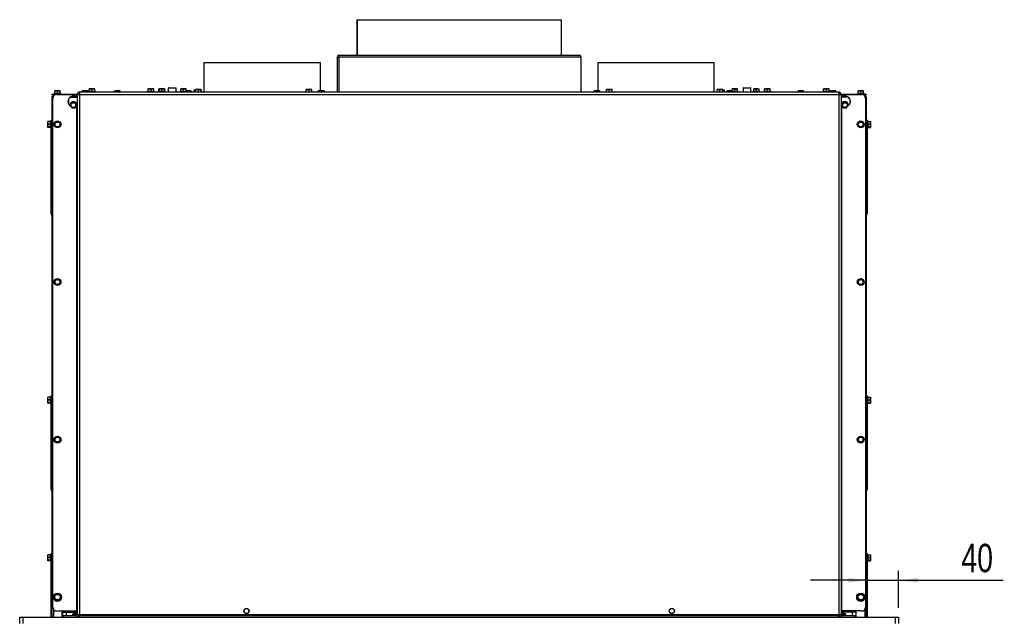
# Paper-space layout 'Sheet1' of a CAD drawing. Header units: millimetres. Extents: x 7 to 204, y 47 to 289.
# Tile 5 of 9: x 17 to 121, y 133 to 196. Entities that reach past the tile are written whole.
import ezdxf

# ---------------------------------------------------------------- set-up
doc = ezdxf.new("R2010")
doc.units = ezdxf.units.MM
doc.layers.add('MATEN', color=7, linetype='Continuous')
doc.styles.add('SLDTEXTSTYLE4', font='TXT', dxfattribs={"width": 0.75})
doc.dimstyles.new('SLDDIMSTYLE11', dxfattribs={"dimtxt": 3, "dimasz": 2, "dimexe": 0, "dimexo": 0.0625, "dimgap": 0.75, "dimtad": 1, "dimdec": 0, "dimlfac": 12, "dimrnd": 1e-09, "dimzin": 12, "dimdsep": 46, "dimtxsty": 'SLDTEXTSTYLE4', "dimsah": 1, "dimcen": 0.09, "dimadec": 0, "dimazin": 3, "dimtfac": 1, "dimtmove": 0, "dimatfit": 0, "dimfxl": 0, "dimfrac": 2, "dimtolj": 1, "dimtzin": 12, "dimarcsym": 0})

# ---------------------------------------------------------------- blocks, each defined once
blk = doc.blocks.new('_D_75')
at = {"layer": 'MATEN', "color": 7}
for p, q in [((109.78, 134.04), (109.78, 137.95)), ((106.45, 136.95), (100.45, 136.95)), ((106.45, 136.95), (109.78, 136.95)), ((109.78, 136.95), (120.85, 136.95))]:
    blk.add_line(p, q, dxfattribs=at)
for points in [[(106.45, 136.95), (104.45, 137.2), (104.45, 136.7)], [(109.78, 136.95), (111.78, 136.7), (111.78, 137.2)]]:
    blk.add_solid(points, dxfattribs=at)
at = {"layer": 'MATEN', "color": 7, "insert": (116.42, 140.81), "char_height": 3, "attachment_point": 1, "style": 'SLDTEXTSTYLE4'}
blk.add_mtext('40', dxfattribs=at)

psp = doc.layouts.new('Sheet1')

# ---------------------------------------------------------------- linework, layer by layer
at = {"color": 7, "linetype": 'Continuous', "lineweight": 25}
for p, q in [((52.446, 196.239), (52.446, 192.489)), ((52.446, 196.239), (52.489, 196.239)), ((52.489, 196.239), (52.489, 192.489)), ((52.489, 196.239), (74.113, 196.239)), ((52.489, 196.239), (52.489, 192.489)), ((52.489, 196.239), (52.489, 196.239)), ((74.113, 192.489), (74.113, 196.239)), ((36.279, 191.706), (36.279, 188.581)), ((36.279, 191.706), (48.613, 191.706)), ((48.613, 188.727), (48.613, 191.706)), ((50.363, 192.322), (50.363, 188.581)), ((50.363, 192.322), (50.561, 192.322)), ((50.446, 192.489), (50.446, 192.322)), ((50.446, 192.489), (76.113, 192.489)), ((50.561, 192.322), (50.561, 188.581)), ((50.563, 192.322), (50.561, 192.322)), ((50.563, 192.322), (50.563, 188.581)), ((50.563, 192.322), (76.196, 192.322)), ((76.113, 192.322), (76.113, 192.489)), ((76.196, 188.581), (76.196, 192.322)), ((77.946, 191.706), (77.946, 188.727)), ((77.946, 191.706), (90.279, 191.706)), ((90.279, 188.581), (90.279, 191.706)), ((20.488, 188.715), (20.634, 188.727)), ((20.634, 188.727), (20.488, 188.727)), ((20.488, 188.456), (20.488, 188.715)), ((20.634, 188.727), (20.779, 188.715)), ((20.925, 188.727), (20.634, 188.727)), ((20.779, 188.715), (20.925, 188.727)), ((20.779, 188.456), (20.779, 188.715)), ((20.925, 188.727), (21.071, 188.715)), ((21.071, 188.727), (20.925, 188.727)), ((21.071, 188.456), (21.071, 188.715)), ((23.113, 188.581), (23.113, 188.414)), ((23.172, 188.581), (23.113, 188.581)), ((103.387, 188.581), (23.172, 188.581)), ((23.404, 188.715), (23.55, 188.727)), ((23.55, 188.727), (23.404, 188.727)), ((23.404, 188.581), (23.404, 188.715)), ((23.55, 188.727), (23.696, 188.715)), ((23.842, 188.727), (23.55, 188.727)), ((23.696, 188.715), (23.842, 188.727)), ((23.696, 188.581), (23.696, 188.715)), ((23.842, 188.727), (23.988, 188.715)), ((23.988, 188.727), (23.842, 188.727)), ((23.988, 188.581), (23.988, 188.715)), ((24.059, 188.664), (24.059, 188.581)), ((24.059, 188.664), (24.792, 188.664)), ((24.134, 188.923), (24.279, 188.935)), ((24.279, 188.935), (24.134, 188.935)), ((24.134, 188.664), (24.134, 188.923)), ((24.279, 188.935), (24.425, 188.923)), ((24.571, 188.935), (24.279, 188.935)), ((24.425, 188.923), (24.571, 188.935)), ((24.425, 188.664), (24.425, 188.923)), ((24.571, 188.935), (24.717, 188.923)), ((24.717, 188.935), (24.571, 188.935)), ((24.717, 188.664), (24.717, 188.923)), ((24.792, 188.581), (24.792, 188.664)), ((26.833, 188.715), (26.979, 188.727)), ((26.979, 188.727), (26.833, 188.727)), ((26.833, 188.581), (26.833, 188.715)), ((26.979, 188.727), (27.125, 188.715)), ((27.271, 188.727), (26.979, 188.727)), ((27.125, 188.715), (27.271, 188.727)), ((27.125, 188.581), (27.125, 188.715)), ((27.271, 188.727), (27.417, 188.715)), ((27.417, 188.727), (27.271, 188.727)), ((27.417, 188.581), (27.417, 188.715)), ((30.309, 188.664), (30.309, 188.581)), ((30.309, 188.664), (31.042, 188.664)), ((30.384, 188.923), (30.529, 188.935)), ((30.529, 188.935), (30.384, 188.935)), ((30.384, 188.664), (30.384, 188.923)), ((30.529, 188.935), (30.675, 188.923)), ((30.821, 188.935), (30.529, 188.935)), ((30.675, 188.923), (30.821, 188.935)), ((30.675, 188.664), (30.675, 188.923)), ((30.821, 188.935), (30.967, 188.923)), ((30.967, 188.935), (30.821, 188.935)), ((30.967, 188.664), (30.967, 188.923)), ((31.042, 188.581), (31.042, 188.664)), ((31.454, 188.664), (31.454, 188.581)), ((31.454, 188.664), (32.188, 188.664)), ((31.495, 188.923), (31.529, 188.932)), ((31.495, 188.664), (31.495, 188.923)), ((31.529, 188.923), (31.675, 188.935)), ((31.675, 188.935), (31.529, 188.935)), ((31.529, 188.664), (31.529, 188.923)), ((31.967, 188.935), (31.675, 188.935)), ((31.675, 188.935), (31.821, 188.923)), ((31.821, 188.923), (31.967, 188.935)), ((31.821, 188.664), (31.821, 188.923)), ((31.967, 188.935), (32.113, 188.923)), ((32.113, 188.935), (31.967, 188.935)), ((32.148, 188.923), (32.113, 188.932)), ((32.113, 188.926), (32.148, 188.923)), ((32.113, 188.664), (32.113, 188.923)), ((32.148, 188.664), (32.148, 188.923)), ((32.188, 188.581), (32.188, 188.664)), ((32.492, 189.008), (32.492, 188.581)), ((32.534, 189.049), (33.222, 189.049)), ((33.222, 189.049), (33.284, 189.049)), ((33.325, 188.581), (33.325, 189.008)), ((33.746, 188.664), (33.746, 188.581)), ((33.746, 188.664), (34.479, 188.664)), ((33.821, 188.923), (33.967, 188.935)), ((33.967, 188.935), (33.821, 188.935)), ((33.821, 188.664), (33.821, 188.923)), ((34.259, 188.935), (33.967, 188.935)), ((33.967, 188.935), (34.113, 188.923)), ((34.113, 188.923), (34.259, 188.935)), ((34.113, 188.664), (34.113, 188.923)), ((34.259, 188.935), (34.404, 188.923)), ((34.404, 188.935), (34.259, 188.935)), ((34.404, 188.664), (34.404, 188.923)), ((34.404, 188.72), (34.479, 188.727)), ((34.479, 188.727), (34.404, 188.727)), ((34.479, 188.727), (34.625, 188.715)), ((34.771, 188.727), (34.479, 188.727)), ((34.479, 188.581), (34.479, 188.664)), ((34.625, 188.715), (34.771, 188.727)), ((34.625, 188.581), (34.625, 188.715)), ((34.771, 188.727), (34.917, 188.715)), ((34.917, 188.727), (34.771, 188.727)), ((34.917, 188.581), (34.917, 188.715)), ((35.196, 188.747), (35.196, 188.581)), ((35.238, 188.789), (35.393, 188.789)), ((35.393, 188.84), (35.539, 188.852)), ((35.539, 188.852), (35.393, 188.852)), ((35.393, 188.581), (35.393, 188.84)), ((35.539, 188.852), (35.685, 188.84)), ((35.83, 188.852), (35.539, 188.852)), ((35.685, 188.84), (35.83, 188.852)), ((35.685, 188.581), (35.685, 188.84)), ((35.83, 188.852), (35.976, 188.84)), ((35.976, 188.852), (35.83, 188.852)), ((35.976, 188.581), (35.976, 188.84)), ((35.976, 188.789), (35.988, 188.789)), ((36.029, 188.581), (36.029, 188.747)), ((47.104, 188.84), (47.25, 188.852)), ((47.25, 188.852), (47.104, 188.852)), ((47.104, 188.581), (47.104, 188.84)), ((47.542, 188.852), (47.25, 188.852)), ((47.25, 188.852), (47.396, 188.84)), ((47.396, 188.84), (47.542, 188.852)), ((47.396, 188.581), (47.396, 188.84)), ((47.542, 188.852), (47.687, 188.84)), ((47.687, 188.852), (47.542, 188.852)), ((47.687, 188.581), (47.687, 188.84)), ((48.363, 188.581), (48.363, 188.715)), ((48.404, 188.727), (48.383, 188.721)), ((48.424, 188.727), (48.404, 188.727)), ((48.424, 188.727), (48.486, 188.715)), ((48.652, 188.727), (48.424, 188.727)), ((48.486, 188.715), (48.652, 188.727)), ((48.486, 188.581), (48.486, 188.715)), ((48.652, 188.727), (48.819, 188.715)), ((48.924, 188.727), (48.652, 188.727)), ((48.819, 188.715), (48.924, 188.727)), ((48.819, 188.581), (48.819, 188.715)), ((48.924, 188.727), (49.029, 188.715)), ((48.988, 188.727), (48.924, 188.727)), ((49.009, 188.721), (48.988, 188.727)), ((49.029, 188.715), (49.008, 188.719)), ((49.029, 188.581), (49.029, 188.715)), ((77.571, 188.715), (77.717, 188.727)), ((77.717, 188.727), (77.571, 188.727)), ((77.571, 188.581), (77.571, 188.715)), ((78.009, 188.727), (77.717, 188.727)), ((77.717, 188.727), (77.863, 188.715)), ((77.863, 188.715), (78.009, 188.727)), ((77.863, 188.581), (77.863, 188.715)), ((78.009, 188.727), (78.154, 188.715)), ((78.154, 188.727), (78.009, 188.727)), ((78.154, 188.581), (78.154, 188.715)), ((78.871, 188.84), (79.017, 188.852)), ((79.017, 188.852), (78.871, 188.852)), ((78.871, 188.581), (78.871, 188.84)), ((79.017, 188.852), (79.163, 188.84)), ((79.309, 188.852), (79.017, 188.852)), ((79.163, 188.84), (79.309, 188.852)), ((79.163, 188.581), (79.163, 188.84)), ((79.309, 188.852), (79.455, 188.84)), ((79.455, 188.852), (79.309, 188.852)), ((79.455, 188.581), (79.455, 188.84)), ((90.529, 188.747), (90.529, 188.581)), ((90.571, 188.789), (90.582, 188.789)), ((90.582, 188.84), (90.728, 188.852)), ((90.728, 188.852), (90.582, 188.852)), ((90.582, 188.581), (90.582, 188.84)), ((91.02, 188.852), (90.728, 188.852)), ((90.728, 188.852), (90.874, 188.84)), ((90.874, 188.84), (91.02, 188.852)), ((90.874, 188.581), (90.874, 188.84)), ((91.02, 188.852), (91.166, 188.84)), ((91.166, 188.852), (91.02, 188.852)), ((91.166, 188.581), (91.166, 188.84)), ((91.166, 188.789), (91.321, 188.789)), ((91.363, 188.581), (91.363, 188.747)), ((91.642, 188.715), (91.788, 188.727)), ((91.788, 188.727), (91.642, 188.727)), ((91.642, 188.581), (91.642, 188.715)), ((91.788, 188.727), (91.934, 188.715)), ((92.08, 188.727), (91.788, 188.727)), ((91.934, 188.715), (92.08, 188.727)), ((91.934, 188.581), (91.934, 188.715)), ((92.079, 188.664), (92.079, 188.581)), ((92.079, 188.664), (92.813, 188.664)), ((92.08, 188.727), (92.154, 188.72)), ((92.154, 188.727), (92.08, 188.727)), ((92.154, 188.923), (92.3, 188.935)), ((92.3, 188.935), (92.154, 188.935)), ((92.154, 188.664), (92.154, 188.923)), ((92.3, 188.935), (92.446, 188.923)), ((92.592, 188.935), (92.3, 188.935)), ((92.446, 188.923), (92.592, 188.935)), ((92.446, 188.664), (92.446, 188.923)), ((92.592, 188.935), (92.738, 188.923)), ((92.738, 188.935), (92.592, 188.935)), ((92.738, 188.664), (92.738, 188.923)), ((92.813, 188.581), (92.813, 188.664)), ((93.317, 189.008), (93.317, 188.581)), ((93.359, 189.049), (93.87, 189.049)), ((93.87, 189.049), (94.109, 189.049)), ((94.15, 188.581), (94.15, 189.008)), ((94.371, 188.664), (94.371, 188.581)), ((94.371, 188.664), (94.371, 188.581)), ((94.371, 188.664), (95.104, 188.664)), ((94.446, 188.923), (94.592, 188.935)), ((94.592, 188.935), (94.446, 188.935)), ((94.446, 188.923), (94.592, 188.935)), ((94.446, 188.664), (94.446, 188.923)), ((94.592, 188.935), (94.738, 188.923)), ((94.884, 188.935), (94.592, 188.935)), ((94.592, 188.935), (94.738, 188.923)), ((94.738, 188.923), (94.884, 188.935)), ((94.738, 188.923), (94.884, 188.935)), ((94.738, 188.664), (94.738, 188.923)), ((94.884, 188.935), (95.029, 188.923)), ((94.884, 188.935), (95.029, 188.923)), ((95.029, 188.664), (95.029, 188.923)), ((95.104, 188.581), (95.104, 188.664)), ((95.104, 188.581), (95.104, 188.664)), ((95.517, 188.664), (95.517, 188.581)), ((95.517, 188.664), (96.25, 188.664)), ((95.592, 188.923), (95.738, 188.935)), ((95.738, 188.935), (95.592, 188.935)), ((95.592, 188.664), (95.592, 188.923)), ((95.738, 188.935), (95.884, 188.923)), ((96.029, 188.935), (95.738, 188.935)), ((95.884, 188.923), (96.029, 188.935)), ((95.884, 188.664), (95.884, 188.923)), ((96.029, 188.935), (96.175, 188.923)), ((96.175, 188.935), (96.029, 188.935)), ((96.175, 188.664), (96.175, 188.923)), ((96.25, 188.581), (96.25, 188.664)), ((99.142, 188.715), (99.288, 188.727)), ((99.288, 188.727), (99.142, 188.727)), ((99.142, 188.581), (99.142, 188.715)), ((99.288, 188.727), (99.434, 188.715)), ((99.58, 188.727), (99.288, 188.727)), ((99.434, 188.715), (99.58, 188.727)), ((99.434, 188.581), (99.434, 188.715)), ((99.58, 188.727), (99.725, 188.715)), ((99.725, 188.727), (99.58, 188.727)), ((99.725, 188.581), (99.725, 188.715)), ((101.767, 188.664), (101.767, 188.581)), ((101.767, 188.664), (102.5, 188.664)), ((101.842, 188.923), (101.988, 188.935)), ((101.988, 188.935), (101.842, 188.935)), ((101.842, 188.664), (101.842, 188.923)), ((102.279, 188.935), (101.988, 188.935)), ((101.988, 188.935), (102.134, 188.923)), ((102.134, 188.923), (102.279, 188.935)), ((102.134, 188.664), (102.134, 188.923)), ((102.279, 188.935), (102.425, 188.923)), ((102.425, 188.935), (102.279, 188.935)), ((102.425, 188.664), (102.425, 188.923)), ((102.5, 188.581), (102.5, 188.664)), ((102.571, 188.715), (102.717, 188.727)), ((102.717, 188.727), (102.571, 188.727)), ((102.571, 188.581), (102.571, 188.715)), ((103.009, 188.727), (102.717, 188.727)), ((102.717, 188.727), (102.863, 188.715)), ((102.863, 188.715), (103.009, 188.727)), ((102.863, 188.581), (102.863, 188.715)), ((103.009, 188.727), (103.154, 188.715)), ((103.154, 188.727), (103.009, 188.727)), ((103.154, 188.581), (103.154, 188.715)), ((103.446, 188.581), (103.387, 188.581)), ((103.446, 188.581), (103.446, 188.414)), ((105.488, 188.715), (105.634, 188.727)), ((105.634, 188.727), (105.488, 188.727)), ((105.488, 188.456), (105.488, 188.715)), ((105.925, 188.727), (105.634, 188.727)), ((105.634, 188.727), (105.779, 188.715)), ((105.779, 188.715), (105.925, 188.727)), ((105.779, 188.456), (105.779, 188.715)), ((105.925, 188.727), (106.071, 188.715)), ((106.071, 188.727), (105.925, 188.727)), ((106.071, 188.456), (106.071, 188.715)), ((20.196, 188.039), (20.196, 185.589)), ((20.217, 188.289), (20.217, 188.372)), ((20.217, 188.372), (20.634, 188.372)), ((20.514, 188.289), (20.217, 188.289)), ((20.279, 134.122), (20.279, 187.914)), ((20.363, 188.206), (20.363, 188.151)), ((20.363, 188.206), (20.398, 188.206)), ((20.413, 188.456), (20.413, 188.372)), ((20.413, 188.456), (21.146, 188.456)), ((20.634, 188.372), (22.871, 188.372)), ((20.696, 188.331), (22.779, 188.331)), ((21.146, 188.372), (21.146, 188.456)), ((22.106, 188.039), (22.827, 188.039)), ((22.779, 188.331), (22.779, 188.073)), ((22.779, 188.331), (22.863, 188.331)), ((22.863, 188.331), (22.863, 133.289)), ((22.863, 188.331), (23.113, 188.331)), ((23.042, 188.372), (23.119, 188.372)), ((23.113, 188.331), (23.113, 133.289)), ((23.113, 188.331), (103.446, 188.331)), ((103.44, 188.372), (103.516, 188.372)), ((103.446, 188.331), (103.446, 133.289)), ((103.446, 188.331), (103.696, 188.331)), ((103.688, 188.372), (105.925, 188.372)), ((103.696, 188.331), (103.696, 133.289)), ((103.696, 188.331), (103.779, 188.331)), ((104.453, 188.039), (103.729, 188.039)), ((103.779, 188.073), (103.779, 188.331)), ((103.779, 188.331), (105.863, 188.331)), ((105.413, 188.456), (105.413, 188.372)), ((105.413, 188.456), (106.146, 188.456)), ((105.925, 188.372), (106.342, 188.372)), ((106.342, 188.289), (106.044, 188.289)), ((106.146, 188.372), (106.146, 188.456)), ((106.196, 188.206), (106.16, 188.206)), ((106.196, 188.206), (106.196, 188.15)), ((106.279, 187.914), (106.279, 134.122)), ((106.342, 188.372), (106.342, 188.289)), ((106.363, 188.039), (106.363, 185.589)), ((22.214, 187.352), (22.13, 187.206)), ((22.13, 187.206), (22.214, 187.06)), ((22.298, 187.497), (22.214, 187.352)), ((22.214, 187.06), (22.298, 186.914)), ((22.635, 187.497), (22.467, 187.497)), ((22.467, 186.914), (22.635, 186.914)), ((22.719, 187.352), (22.635, 187.497)), ((22.635, 186.914), (22.719, 187.06)), ((22.804, 187.206), (22.719, 187.352)), ((22.719, 187.06), (22.804, 187.206)), ((22.722, 187.056), (22.779, 187.088)), ((22.779, 187.088), (22.779, 133.706)), ((103.725, 187.206), (103.738, 187.111)), ((103.839, 187.352), (103.755, 187.206)), ((103.755, 187.206), (103.839, 187.06)), ((103.779, 133.706), (103.779, 187.088)), ((103.779, 187.088), (103.832, 187.059)), ((103.923, 187.497), (103.839, 187.352)), ((103.839, 187.06), (103.923, 186.914)), ((104.092, 187.497), (103.923, 187.497)), ((103.923, 186.914), (104.092, 186.914)), ((104.344, 187.352), (104.26, 187.497)), ((104.26, 186.914), (104.344, 187.06)), ((104.429, 187.206), (104.344, 187.352)), ((104.344, 187.06), (104.429, 187.206)), ((19.759, 185.342), (19.771, 185.475)), ((19.771, 185.475), (19.759, 185.453)), ((19.759, 185.342), (19.759, 185.456)), ((20.029, 185.475), (19.771, 185.475)), ((20.113, 185.531), (20.029, 185.531)), ((20.029, 185.503), (20.029, 185.531)), ((20.029, 184.797), (20.029, 185.503)), ((20.113, 185.372), (20.113, 185.622)), ((20.113, 185.622), (20.196, 185.622)), ((20.196, 185.372), (20.196, 185.589)), ((20.611, 185.456), (20.527, 185.31)), ((20.779, 185.456), (20.611, 185.456)), ((21.032, 185.31), (20.948, 185.456)), ((105.611, 185.456), (105.527, 185.31)), ((105.779, 185.456), (105.611, 185.456)), ((106.032, 185.31), (105.948, 185.456)), ((106.446, 185.622), (106.363, 185.622)), ((106.363, 185.589), (106.363, 185.372)), ((106.446, 185.622), (106.446, 185.372)), ((106.529, 185.531), (106.446, 185.531)), ((106.529, 185.531), (106.529, 185.503)), ((106.529, 185.503), (106.529, 184.797)), ((106.529, 185.475), (106.788, 185.475)), ((106.788, 185.475), (106.8, 185.342)), ((106.8, 185.453), (106.788, 185.475)), ((106.8, 185.342), (106.8, 185.456)), ((19.771, 185.208), (19.759, 185.342)), ((19.759, 185.342), (19.759, 185.053)), ((19.759, 185.053), (19.771, 185.208)), ((19.759, 185.053), (19.759, 184.875)), ((19.759, 184.875), (19.771, 184.897)), ((19.771, 184.853), (19.759, 184.875)), ((20.029, 185.208), (19.771, 185.208)), ((20.029, 184.897), (19.771, 184.897)), ((20.029, 184.853), (19.771, 184.853)), ((20.029, 184.797), (20.113, 184.797)), ((20.113, 175.956), (20.113, 185.372)), ((20.113, 185.372), (20.196, 185.372)), ((20.196, 175.956), (20.196, 185.372)), ((20.527, 185.31), (20.443, 185.164)), ((20.443, 185.164), (20.527, 185.018)), ((20.527, 185.018), (20.611, 184.872)), ((20.611, 184.872), (20.779, 184.872)), ((20.948, 184.872), (21.032, 185.018)), ((21.116, 185.164), (21.032, 185.31)), ((21.032, 185.018), (21.116, 185.164)), ((105.527, 185.31), (105.443, 185.164)), ((105.443, 185.164), (105.527, 185.018)), ((105.527, 185.018), (105.611, 184.872)), ((105.611, 184.872), (105.779, 184.872)), ((105.948, 184.872), (106.032, 185.018)), ((106.116, 185.164), (106.032, 185.31)), ((106.032, 185.018), (106.116, 185.164)), ((106.446, 185.372), (106.363, 185.372)), ((106.363, 185.372), (106.363, 175.956)), ((106.446, 185.372), (106.446, 175.956)), ((106.446, 184.797), (106.529, 184.797)), ((106.529, 185.208), (106.788, 185.208)), ((106.529, 184.897), (106.788, 184.897)), ((106.529, 184.853), (106.788, 184.853)), ((106.8, 185.342), (106.788, 185.208)), ((106.788, 185.208), (106.8, 185.053)), ((106.788, 184.897), (106.8, 184.875)), ((106.8, 184.875), (106.788, 184.853)), ((106.8, 185.053), (106.8, 185.342)), ((106.8, 184.875), (106.8, 185.053)), ((20.113, 175.706), (20.113, 175.956)), ((20.113, 175.956), (20.196, 175.956)), ((20.113, 175.706), (20.196, 175.706)), ((20.196, 175.539), (20.157, 175.606)), ((20.196, 175.739), (20.196, 175.956)), ((20.196, 175.739), (20.196, 156.422)), ((106.446, 175.956), (106.363, 175.956)), ((106.363, 175.956), (106.363, 175.739)), ((106.363, 175.739), (106.363, 156.422)), ((106.446, 175.706), (106.363, 175.706)), ((106.401, 175.606), (106.363, 175.539)), ((106.446, 175.956), (106.446, 175.706)), ((20.611, 168.789), (20.527, 168.643)), ((20.779, 168.789), (20.611, 168.789)), ((21.032, 168.643), (20.948, 168.789)), ((105.611, 168.789), (105.527, 168.643)), ((105.779, 168.789), (105.611, 168.789)), ((106.032, 168.643), (105.948, 168.789)), ((20.527, 168.643), (20.443, 168.497)), ((20.443, 168.497), (20.527, 168.352)), ((20.527, 168.352), (20.611, 168.206)), ((20.611, 168.206), (20.779, 168.206)), ((20.948, 168.206), (21.032, 168.352)), ((21.116, 168.497), (21.032, 168.643)), ((21.032, 168.352), (21.116, 168.497)), ((105.527, 168.643), (105.443, 168.497)), ((105.443, 168.497), (105.527, 168.352)), ((105.527, 168.352), (105.611, 168.206)), ((105.611, 168.206), (105.779, 168.206)), ((105.948, 168.206), (106.032, 168.352)), ((106.116, 168.497), (106.032, 168.643)), ((106.032, 168.352), (106.116, 168.497)), ((19.759, 156.175), (19.771, 156.309)), ((19.771, 156.309), (19.759, 156.287)), ((19.759, 156.175), (19.759, 156.289)), ((20.029, 156.309), (19.771, 156.309)), ((20.113, 156.364), (20.029, 156.364)), ((20.029, 156.336), (20.029, 156.364)), ((20.029, 155.631), (20.029, 156.336)), ((20.113, 156.456), (20.196, 156.456)), ((20.113, 156.206), (20.113, 156.456)), ((20.196, 156.206), (20.196, 156.422)), ((106.446, 156.456), (106.363, 156.456)), ((106.363, 156.422), (106.363, 156.206)), ((106.446, 156.456), (106.446, 156.206)), ((106.529, 156.364), (106.446, 156.364)), ((106.529, 156.364), (106.529, 156.336)), ((106.529, 156.336), (106.529, 155.631)), ((106.529, 156.309), (106.788, 156.309)), ((106.788, 156.309), (106.8, 156.175)), ((106.8, 156.287), (106.788, 156.309)), ((106.8, 156.175), (106.8, 156.289)), ((19.771, 156.042), (19.759, 156.175)), ((19.759, 156.175), (19.759, 155.886)), ((19.759, 155.886), (19.771, 156.042)), ((19.759, 155.886), (19.759, 155.708)), ((19.759, 155.708), (19.771, 155.73)), ((19.771, 155.686), (19.759, 155.708)), ((20.029, 156.042), (19.771, 156.042)), ((20.029, 155.73), (19.771, 155.73)), ((20.029, 155.686), (19.771, 155.686)), ((20.029, 155.631), (20.113, 155.631)), ((20.113, 146.789), (20.113, 156.206)), ((20.113, 156.206), (20.196, 156.206)), ((20.196, 146.789), (20.196, 156.206)), ((106.446, 156.206), (106.363, 156.206)), ((106.363, 156.206), (106.363, 146.789)), ((106.446, 156.206), (106.446, 146.789)), ((106.446, 155.631), (106.529, 155.631)), ((106.529, 156.042), (106.788, 156.042)), ((106.529, 155.73), (106.788, 155.73)), ((106.529, 155.686), (106.788, 155.686)), ((106.8, 156.175), (106.788, 156.042)), ((106.788, 156.042), (106.8, 155.886)), ((106.788, 155.73), (106.8, 155.708)), ((106.8, 155.708), (106.788, 155.686)), ((106.8, 155.886), (106.8, 156.175)), ((106.8, 155.708), (106.8, 155.886)), ((20.611, 152.122), (20.527, 151.977)), ((20.779, 152.122), (20.611, 152.122)), ((21.032, 151.977), (20.948, 152.122)), ((105.611, 152.122), (105.527, 151.977)), ((105.779, 152.122), (105.611, 152.122)), ((106.032, 151.977), (105.948, 152.122)), ((20.527, 151.977), (20.443, 151.831)), ((20.443, 151.831), (20.527, 151.685)), ((20.527, 151.685), (20.611, 151.539)), ((20.611, 151.539), (20.779, 151.539)), ((20.948, 151.539), (21.032, 151.685)), ((21.116, 151.831), (21.032, 151.977)), ((21.032, 151.685), (21.116, 151.831)), ((105.527, 151.977), (105.443, 151.831)), ((105.443, 151.831), (105.527, 151.685)), ((105.527, 151.685), (105.611, 151.539)), ((105.611, 151.539), (105.779, 151.539)), ((105.948, 151.539), (106.032, 151.685)), ((106.116, 151.831), (106.032, 151.977)), ((106.032, 151.685), (106.116, 151.831)), ((20.113, 146.539), (20.113, 146.789)), ((20.113, 146.789), (20.196, 146.789)), ((20.113, 146.539), (20.196, 146.539)), ((20.196, 146.372), (20.157, 146.439)), ((20.196, 146.573), (20.196, 146.789)), ((20.196, 146.573), (20.196, 133.039)), ((106.446, 146.789), (106.363, 146.789)), ((106.363, 146.789), (106.363, 146.573)), ((106.363, 146.573), (106.363, 133.039)), ((106.446, 146.539), (106.363, 146.539)), ((106.401, 146.439), (106.363, 146.372)), ((106.446, 146.789), (106.446, 146.539)), ((19.759, 139.509), (19.771, 139.642)), ((19.771, 139.642), (19.759, 139.62)), ((19.759, 139.509), (19.759, 139.622)), ((20.029, 139.642), (19.771, 139.642)), ((20.113, 139.697), (20.029, 139.697)), ((20.029, 139.67), (20.029, 139.697)), ((20.029, 138.964), (20.029, 139.67)), ((20.113, 139.539), (20.113, 139.789)), ((20.113, 139.789), (20.196, 139.789)), ((106.446, 139.789), (106.363, 139.789)), ((106.446, 139.789), (106.446, 139.539)), ((106.529, 139.697), (106.446, 139.697)), ((106.529, 139.697), (106.529, 139.67)), ((106.529, 139.67), (106.529, 138.964)), ((106.529, 139.642), (106.788, 139.642)), ((106.788, 139.642), (106.8, 139.509)), ((106.8, 139.62), (106.788, 139.642)), ((106.8, 139.509), (106.8, 139.622)), ((19.771, 139.375), (19.759, 139.509)), ((19.759, 139.509), (19.759, 139.219)), ((19.759, 139.219), (19.771, 139.375)), ((19.759, 139.219), (19.759, 139.042)), ((19.759, 139.042), (19.771, 139.064)), ((19.771, 139.02), (19.759, 139.042)), ((20.029, 139.375), (19.771, 139.375)), ((20.029, 139.064), (19.771, 139.064)), ((20.029, 139.02), (19.771, 139.02)), ((20.029, 138.964), (20.113, 138.964)), ((20.113, 133.039), (20.113, 139.539)), ((20.113, 139.539), (20.196, 139.539)), ((106.446, 139.539), (106.363, 139.539)), ((106.446, 139.539), (106.446, 133.039)), ((106.446, 138.964), (106.529, 138.964)), ((106.529, 139.375), (106.788, 139.375)), ((106.529, 139.064), (106.788, 139.064)), ((106.529, 139.02), (106.788, 139.02)), ((106.8, 139.509), (106.788, 139.375)), ((106.788, 139.375), (106.8, 139.219)), ((106.788, 139.064), (106.8, 139.042)), ((106.8, 139.042), (106.788, 139.02)), ((106.8, 139.219), (106.8, 139.509)), ((106.8, 139.042), (106.8, 139.219)), ((20.687, 135.484), (20.502, 135.431)), ((20.872, 135.538), (20.687, 135.484)), ((105.872, 135.484), (105.687, 135.538)), ((106.057, 135.431), (105.872, 135.484)), ((20.456, 135.244), (20.409, 135.058)), ((20.502, 135.431), (20.456, 135.244)), ((20.548, 134.924), (20.687, 134.791)), ((20.687, 134.791), (20.872, 134.844)), ((20.872, 134.844), (21.057, 134.897)), ((21.149, 135.271), (21.011, 135.404)), ((21.057, 134.897), (21.103, 135.084)), ((21.103, 135.084), (21.149, 135.271)), ((105.548, 135.404), (105.409, 135.271)), ((105.409, 135.271), (105.456, 135.084)), ((105.456, 135.084), (105.502, 134.897)), ((105.502, 134.897), (105.687, 134.844)), ((105.687, 134.844), (105.872, 134.791)), ((105.872, 134.791), (106.011, 134.924)), ((106.103, 135.244), (106.057, 135.431)), ((106.149, 135.058), (106.103, 135.244)), ((20.696, 133.706), (22.779, 133.706)), ((21.279, 133.039), (21.279, 133.706)), ((21.321, 133.593), (21.321, 133.039)), ((21.321, 133.593), (21.704, 133.593)), ((21.571, 133.706), (21.571, 133.635)), ((21.821, 133.635), (21.571, 133.635)), ((21.571, 133.593), (21.571, 133.635)), ((21.704, 133.593), (22.688, 133.593)), ((21.821, 133.706), (21.821, 133.635)), ((21.821, 133.593), (21.821, 133.635)), ((22.438, 133.41), (22.354, 133.327)), ((22.688, 133.41), (22.438, 133.41)), ((22.688, 133.593), (22.821, 133.593)), ((22.771, 133.327), (22.688, 133.41)), ((22.821, 133.706), (22.779, 133.706)), ((22.821, 133.572), (22.785, 133.572)), ((22.785, 133.206), (22.785, 133.572)), ((22.821, 133.471), (22.821, 133.956)), ((22.821, 133.471), (22.821, 133.456)), ((103.738, 133.87), (103.738, 133.956)), ((103.738, 133.456), (103.738, 133.87)), ((103.779, 133.706), (103.738, 133.706)), ((103.871, 133.593), (103.738, 133.593)), ((103.774, 133.572), (103.738, 133.572)), ((103.774, 133.572), (103.774, 133.206)), ((105.863, 133.706), (103.779, 133.706)), ((103.871, 133.41), (103.788, 133.327)), ((104.854, 133.593), (103.871, 133.593)), ((104.121, 133.41), (103.871, 133.41)), ((104.204, 133.327), (104.121, 133.41)), ((104.738, 133.706), (104.738, 133.635)), ((104.738, 133.635), (104.988, 133.635)), ((104.738, 133.593), (104.738, 133.635)), ((105.238, 133.593), (104.854, 133.593)), ((104.988, 133.706), (104.988, 133.635)), ((104.988, 133.593), (104.988, 133.635)), ((105.238, 133.593), (105.238, 133.039)), ((105.279, 133.039), (105.279, 133.706)), ((16.779, 132.372), (16.779, 133.039)), ((16.779, 133.039), (17.113, 133.039)), ((17.113, 133.039), (17.113, 132.372)), ((17.113, 133.039), (109.446, 133.039)), ((21.363, 133.039), (21.363, 133.206)), ((22.779, 133.206), (21.363, 133.206)), ((22.354, 133.327), (22.354, 133.206)), ((22.771, 133.327), (22.354, 133.327)), ((22.771, 133.206), (22.771, 133.327)), ((22.779, 133.206), (22.779, 133.039)), ((23.113, 133.289), (22.863, 133.289)), ((22.946, 133.103), (22.946, 133.039)), ((23.029, 133.289), (23.029, 133.039)), ((40.359, 133.289), (23.113, 133.289)), ((23.113, 133.206), (23.113, 133.289)), ((103.446, 133.206), (23.113, 133.206)), ((23.113, 133.039), (23.113, 133.206)), ((40.359, 133.289), (40.359, 133.206)), ((41.192, 133.289), (40.359, 133.289)), ((41.192, 133.206), (41.192, 133.289)), ((85.367, 133.289), (41.192, 133.289)), ((85.367, 133.289), (85.367, 133.206)), ((86.2, 133.289), (85.367, 133.289)), ((86.2, 133.206), (86.2, 133.289)), ((103.446, 133.289), (86.2, 133.289)), ((103.446, 133.289), (103.446, 133.206)), ((103.696, 133.289), (103.446, 133.289)), ((103.446, 133.039), (103.446, 133.206)), ((103.529, 133.289), (103.529, 133.039)), ((103.613, 133.103), (103.613, 133.039)), ((105.196, 133.206), (103.779, 133.206)), ((103.779, 133.206), (103.779, 133.039)), ((103.788, 133.327), (103.788, 133.206)), ((104.204, 133.327), (103.788, 133.327)), ((104.204, 133.206), (104.204, 133.327)), ((105.196, 133.039), (105.196, 133.206)), ((109.446, 132.372), (109.446, 133.039)), ((109.446, 133.039), (109.779, 133.039)), ((109.779, 133.039), (109.779, 132.372))]:
    psp.add_line(p, q, dxfattribs=at)
at = {"color": 8, "linetype": 'Continuous', "lineweight": 25}
for p, q in [((33.257, 189.008), (32.492, 189.008)), ((33.325, 189.008), (33.257, 189.008)), ((35.393, 188.747), (35.196, 188.747)), ((36.029, 188.747), (35.976, 188.747)), ((90.582, 188.747), (90.529, 188.747)), ((91.363, 188.747), (91.166, 188.747)), ((93.885, 189.008), (93.317, 189.008)), ((94.15, 189.008), (93.885, 189.008)), ((20.634, 188.372), (20.634, 188.326)), ((21.954, 187.859), (21.954, 187.302)), ((104.604, 187.859), (104.604, 187.302)), ((105.925, 188.326), (105.925, 188.372)), ((20.196, 175.628), (20.157, 175.606)), ((106.363, 175.628), (106.401, 175.606)), ((20.196, 146.462), (20.157, 146.439)), ((106.363, 146.462), (106.401, 146.439)), ((20.363, 133.872), (20.363, 133.039)), ((21.704, 133.593), (21.704, 133.206)), ((22.154, 133.706), (22.154, 133.593)), ((22.688, 133.593), (22.688, 133.47)), ((103.871, 133.593), (103.871, 133.47)), ((104.086, 133.706), (104.086, 133.593)), ((104.292, 133.706), (104.292, 133.593)), ((104.652, 133.706), (104.652, 133.593)), ((104.854, 133.593), (104.854, 133.206)), ((106.196, 133.872), (106.196, 133.039))]:
    psp.add_line(p, q, dxfattribs=at)
at = {"color": 7, "linetype": 'Continuous', "lineweight": 25}
for centre, radius in [((22.467, 187.206), 0.25), ((104.092, 187.206), 0.25), ((20.779, 185.164), 0.367), ((105.779, 185.164), 0.367), ((20.779, 185.164), 0.25), ((105.779, 185.164), 0.25), ((20.779, 168.497), 0.367), ((105.779, 168.497), 0.367), ((20.779, 168.497), 0.25), ((105.779, 168.497), 0.25), ((20.779, 151.831), 0.367), ((105.779, 151.831), 0.367), ((20.779, 151.831), 0.25), ((105.779, 151.831), 0.25), ((20.779, 135.164), 0.437), ((20.779, 135.164), 0.292), ((105.779, 135.164), 0.437), ((105.779, 135.164), 0.292), ((40.775, 133.706), 0.271), ((40.775, 133.706), 0.25), ((85.784, 133.706), 0.271), ((85.784, 133.706), 0.25)]:
    psp.add_circle(centre, radius, dxfattribs=at)
for centre, radius, start, end in [((32.534, 189.008), 0.0417, 90, 180), ((33.284, 189.008), 0.0417, 0, 90), ((35.238, 188.747), 0.0417, 90, 180), ((35.988, 188.747), 0.0417, 0, 90), ((90.571, 188.747), 0.0417, 90, 180), ((91.321, 188.747), 0.0417, 0, 90), ((93.359, 189.008), 0.0417, 90, 180), ((94.109, 189.008), 0.0417, 0, 90), ((20.696, 187.914), 0.417, 90, 180), ((22.467, 187.581), 0.583, 57.60763, 244.59203), ((22.467, 187.206), 0.367, 345.8758, 193.71669), ((104.092, 187.206), 0.367, 346.2833, 180), ((104.092, 187.581), 0.583, 296.87643, 122.39237), ((105.863, 187.914), 0.417, 0, 90), ((22.467, 187.206), 0.292, 150, 210), ((22.467, 187.206), 0.292, 90, 150), ((22.467, 187.206), 0.292, 210, 270), ((22.467, 187.206), 0.292, 30, 90), ((22.467, 187.206), 0.292, 270, 330), ((22.467, 187.206), 0.292, 330, 30), ((104.092, 187.206), 0.292, 150, 210), ((104.092, 187.206), 0.292, 90, 150), ((104.092, 187.206), 0.292, 210, 270), ((104.092, 187.206), 0.292, 30, 90), ((104.092, 187.206), 0.292, 270, 330), ((104.092, 187.206), 0.292, 330, 30), ((20.779, 185.164), 0.292, 90, 150), ((20.779, 185.164), 0.292, 30, 90), ((105.779, 185.164), 0.292, 90, 150), ((105.779, 185.164), 0.292, 30, 90), ((20.779, 185.164), 0.292, 150, 210), ((20.779, 185.164), 0.292, 210, 270), ((20.779, 185.164), 0.292, 270, 330), ((20.779, 185.164), 0.292, 330, 30), ((105.779, 185.164), 0.292, 150, 210), ((105.779, 185.164), 0.292, 210, 270), ((105.779, 185.164), 0.292, 270, 330), ((105.779, 185.164), 0.292, 330, 30), ((20.446, 175.773), 0.333, 191.59321, 210), ((106.113, 175.773), 0.333, 330, 348.40679), ((20.779, 168.497), 0.292, 90, 150), ((20.779, 168.497), 0.292, 30, 90), ((105.779, 168.497), 0.292, 90, 150), ((105.779, 168.497), 0.292, 30, 90), ((20.779, 168.497), 0.292, 150, 210), ((20.779, 168.497), 0.292, 210, 270), ((20.779, 168.497), 0.292, 270, 330), ((20.779, 168.497), 0.292, 330, 30), ((105.779, 168.497), 0.292, 150, 210), ((105.779, 168.497), 0.292, 210, 270), ((105.779, 168.497), 0.292, 270, 330), ((105.779, 168.497), 0.292, 330, 30), ((20.779, 151.831), 0.292, 90, 150), ((20.779, 151.831), 0.292, 30, 90), ((105.779, 151.831), 0.292, 90, 150), ((105.779, 151.831), 0.292, 30, 90), ((20.779, 151.831), 0.292, 150, 210), ((20.779, 151.831), 0.292, 210, 270), ((20.779, 151.831), 0.292, 270, 330), ((20.779, 151.831), 0.292, 330, 30), ((105.779, 151.831), 0.292, 150, 210), ((105.779, 151.831), 0.292, 210, 270), ((105.779, 151.831), 0.292, 270, 330), ((105.779, 151.831), 0.292, 330, 30), ((20.446, 146.606), 0.333, 191.59321, 210), ((106.113, 146.606), 0.333, 330, 348.40679), ((20.779, 135.164), 0.333, 106.07331, 166.07331), ((20.779, 135.164), 0.333, 46.07331, 106.07331), ((105.779, 135.164), 0.333, 73.92669, 133.92669), ((105.779, 135.164), 0.333, 13.92669, 73.92669), ((20.779, 135.164), 0.333, 166.07331, 226.07331), ((20.779, 135.164), 0.333, 226.07331, 286.07331), ((20.779, 135.164), 0.333, 286.07331, 346.07331), ((20.779, 135.164), 0.333, 346.07331, 46.07331), ((105.779, 135.164), 0.333, 133.92669, 193.92669), ((105.779, 135.164), 0.333, 193.92669, 253.92669), ((105.779, 135.164), 0.333, 253.92669, 313.92669), ((105.779, 135.164), 0.333, 313.92669, 13.92669), ((20.696, 134.122), 0.417, 180, 270), ((23.101, 133.177), 0.507, 128.61889, 152.57646), ((22.842, 133.956), 0.0208, 0, 180), ((22.842, 133.456), 0.0208, 180, 0), ((103.717, 133.956), 0.0208, 0, 180), ((103.717, 133.456), 0.0208, 180, 0), ((103.458, 133.177), 0.507, 27.42354, 51.38111), ((105.863, 134.122), 0.417, 270, 0), ((22.779, 133.289), 0.25, 270, 0), ((22.779, 133.289), 0.0833, 270, 0), ((103.779, 133.289), 0.25, 180, 270), ((103.779, 133.289), 0.0833, 180, 270)]:
    psp.add_arc(centre, radius, start, end, dxfattribs=at)
for points, knots in [([(23.113, 188.581), (23.08, 188.577), (23.014, 188.57), (22.932, 188.512), (22.874, 188.429), (22.866, 188.364), (22.863, 188.331)], [0, 0, 0, 0, 0.2500002, 0.4999984, 0.7499888, 1, 1, 1, 1]), ([(23.113, 188.331), (23.118, 188.364), (23.127, 188.429), (23.142, 188.512), (23.157, 188.57), (23.167, 188.577), (23.172, 188.581)], [0, 0, 0, 0, 0.2500095, 0.5000014, 0.7500002, 1, 1, 1, 1]), ([(48.363, 188.715), (48.368, 188.716), (48.388, 188.724), (48.409, 188.725), (48.424, 188.727)], [0, 0, 0, 0, 0.2491617, 1, 1, 1, 1]), ([(103.387, 188.581), (103.392, 188.577), (103.402, 188.57), (103.417, 188.512), (103.431, 188.429), (103.441, 188.364), (103.446, 188.331)], [0, 0, 0, 0, 0.2499998, 0.4999986, 0.7499905, 1, 1, 1, 1]), ([(103.696, 188.331), (103.692, 188.364), (103.685, 188.429), (103.627, 188.512), (103.544, 188.57), (103.479, 188.577), (103.446, 188.581)], [0, 0, 0, 0, 0.2500112, 0.5000016, 0.7499998, 1, 1, 1, 1]), ([(20.196, 188.039), (20.198, 188.06), (20.203, 188.101), (20.237, 188.155), (20.287, 188.191), (20.331, 188.205), (20.356, 188.206), (20.363, 188.206)], [0, 0, 0, 0, 0.2519218, 0.5025234, 0.7262021, 0.9290119, 1, 1, 1, 1]), ([(20.363, 188.117), (20.35, 188.116), (20.326, 188.115), (20.291, 188.11), (20.26, 188.102), (20.23, 188.09), (20.203, 188.069), (20.198, 188.05), (20.196, 188.039)], [0, 0, 0, 0, 0.1355412, 0.2687101, 0.4002458, 0.5309418, 0.7426662, 1, 1, 1, 1]), ([(22.863, 188.009), (22.862, 188.01), (22.862, 188.011), (22.856, 188.016), (22.849, 188.022), (22.836, 188.032), (22.821, 188.045), (22.801, 188.059), (22.787, 188.068), (22.779, 188.073)], [0, 0, 0, 0, 0.1149594, 0.2312241, 0.3502576, 0.4734811, 0.6606671, 0.8043561, 1, 1, 1, 1]), ([(23.113, 188.414), (23.102, 188.413), (23.08, 188.41), (23.052, 188.391), (23.033, 188.364), (23.031, 188.342), (23.029, 188.331)], [0, 0, 0, 0, 0.250009, 0.4999953, 0.7500096, 1, 1, 1, 1]), ([(103.529, 188.331), (103.528, 188.342), (103.526, 188.364), (103.506, 188.391), (103.479, 188.41), (103.457, 188.413), (103.446, 188.414)], [0, 0, 0, 0, 0.2499904, 0.5000047, 0.749991, 1, 1, 1, 1]), ([(103.779, 188.073), (103.767, 188.065), (103.743, 188.049), (103.715, 188.03), (103.699, 188.016), (103.697, 188.011), (103.696, 188.009)], [0, 0, 0, 0, 0.3124058, 0.5817204, 0.8098175, 1, 1, 1, 1]), ([(106.363, 188.039), (106.36, 188.06), (106.356, 188.101), (106.321, 188.155), (106.272, 188.191), (106.228, 188.205), (106.202, 188.206), (106.196, 188.206)], [0, 0, 0, 0, 0.2519218, 0.5025234, 0.7262021, 0.9290119, 1, 1, 1, 1]), ([(106.22, 188.115), (106.224, 188.115), (106.241, 188.114), (106.268, 188.11), (106.298, 188.102), (106.329, 188.09), (106.356, 188.069), (106.36, 188.05), (106.363, 188.039)], [0, 0, 0, 0, 0.0522874, 0.1982814, 0.342485, 0.485768, 0.717883, 1, 1, 1, 1]), ([(22.467, 187.497), (22.425, 187.497), (22.368, 187.497), (22.312, 187.497), (22.298, 187.497)], [0, 0, 0, 0, 0.7508396, 1, 1, 1, 1]), ([(22.298, 186.914), (22.312, 186.914), (22.368, 186.914), (22.425, 186.914), (22.467, 186.914)], [0, 0, 0, 0, 0.2491604, 1, 1, 1, 1]), ([(22.779, 187.088), (22.792, 187.097), (22.816, 187.113), (22.844, 187.132), (22.86, 187.146), (22.862, 187.15), (22.863, 187.152)], [0, 0, 0, 0, 0.3124334, 0.5817067, 0.8098234, 1, 1, 1, 1]), ([(103.696, 187.152), (103.696, 187.152), (103.697, 187.15), (103.702, 187.146), (103.71, 187.139), (103.722, 187.13), (103.737, 187.117), (103.757, 187.103), (103.771, 187.094), (103.779, 187.088)], [0, 0, 0, 0, 0.1149665, 0.2312113, 0.3502665, 0.4734565, 0.6606747, 0.8043231, 1, 1, 1, 1]), ([(104.26, 187.497), (104.246, 187.497), (104.19, 187.497), (104.134, 187.497), (104.092, 187.497)], [0, 0, 0, 0, 0.2491604, 1, 1, 1, 1]), ([(104.092, 186.914), (104.134, 186.914), (104.19, 186.914), (104.246, 186.914), (104.26, 186.914)], [0, 0, 0, 0, 0.7508396, 1, 1, 1, 1]), ([(20.948, 185.456), (20.934, 185.456), (20.878, 185.456), (20.822, 185.456), (20.779, 185.456)], [0, 0, 0, 0, 0.2491604, 1, 1, 1, 1]), ([(105.948, 185.456), (105.934, 185.456), (105.878, 185.456), (105.822, 185.456), (105.779, 185.456)], [0, 0, 0, 0, 0.2491604, 1, 1, 1, 1]), ([(19.771, 184.897), (19.769, 184.91), (19.762, 184.962), (19.76, 185.014), (19.759, 185.053)], [0, 0, 0, 0, 0.24916196, 1, 1, 1, 1]), ([(20.779, 184.872), (20.822, 184.872), (20.878, 184.872), (20.934, 184.872), (20.948, 184.872)], [0, 0, 0, 0, 0.7508396, 1, 1, 1, 1]), ([(105.779, 184.872), (105.822, 184.872), (105.878, 184.872), (105.934, 184.872), (105.948, 184.872)], [0, 0, 0, 0, 0.7508396, 1, 1, 1, 1]), ([(106.8, 185.053), (106.799, 185.014), (106.797, 184.962), (106.79, 184.91), (106.788, 184.897)], [0, 0, 0, 0, 0.75083804, 1, 1, 1, 1]), ([(20.948, 168.789), (20.934, 168.789), (20.878, 168.789), (20.822, 168.789), (20.779, 168.789)], [0, 0, 0, 0, 0.2491604, 1, 1, 1, 1]), ([(105.948, 168.789), (105.934, 168.789), (105.878, 168.789), (105.822, 168.789), (105.779, 168.789)], [0, 0, 0, 0, 0.2491604, 1, 1, 1, 1]), ([(20.779, 168.206), (20.822, 168.206), (20.878, 168.206), (20.934, 168.206), (20.948, 168.206)], [0, 0, 0, 0, 0.7508396, 1, 1, 1, 1]), ([(105.779, 168.206), (105.822, 168.206), (105.878, 168.206), (105.934, 168.206), (105.948, 168.206)], [0, 0, 0, 0, 0.7508396, 1, 1, 1, 1]), ([(19.771, 155.73), (19.769, 155.743), (19.762, 155.795), (19.76, 155.847), (19.759, 155.886)], [0, 0, 0, 0, 0.2491687, 1, 1, 1, 1]), ([(106.8, 155.886), (106.799, 155.847), (106.797, 155.795), (106.79, 155.743), (106.788, 155.73)], [0, 0, 0, 0, 0.7508313, 1, 1, 1, 1]), ([(20.948, 152.122), (20.934, 152.122), (20.878, 152.122), (20.822, 152.122), (20.779, 152.122)], [0, 0, 0, 0, 0.2491604, 1, 1, 1, 1]), ([(105.948, 152.122), (105.934, 152.122), (105.878, 152.122), (105.822, 152.122), (105.779, 152.122)], [0, 0, 0, 0, 0.2491604, 1, 1, 1, 1]), ([(20.779, 151.539), (20.822, 151.539), (20.878, 151.539), (20.934, 151.539), (20.948, 151.539)], [0, 0, 0, 0, 0.7508396, 1, 1, 1, 1]), ([(105.779, 151.539), (105.822, 151.539), (105.878, 151.539), (105.934, 151.539), (105.948, 151.539)], [0, 0, 0, 0, 0.7508396, 1, 1, 1, 1]), ([(19.771, 139.064), (19.769, 139.077), (19.762, 139.128), (19.76, 139.18), (19.759, 139.219)], [0, 0, 0, 0, 0.2491701, 1, 1, 1, 1]), ([(106.8, 139.219), (106.799, 139.18), (106.797, 139.128), (106.79, 139.077), (106.788, 139.064)], [0, 0, 0, 0, 0.7508299, 1, 1, 1, 1]), ([(21.011, 135.404), (20.976, 135.438), (20.929, 135.482), (20.883, 135.527), (20.872, 135.538)], [0, 0, 0, 0, 0.7521806, 1, 1, 1, 1]), ([(105.687, 135.538), (105.675, 135.527), (105.629, 135.482), (105.583, 135.438), (105.548, 135.404)], [0, 0, 0, 0, 0.2478194, 1, 1, 1, 1]), ([(20.409, 135.058), (20.421, 135.047), (20.467, 135.002), (20.513, 134.958), (20.548, 134.924)], [0, 0, 0, 0, 0.2478061, 1, 1, 1, 1]), ([(106.011, 134.924), (106.045, 134.958), (106.092, 135.002), (106.138, 135.047), (106.149, 135.058)], [0, 0, 0, 0, 0.7521939, 1, 1, 1, 1])]:
    psp.add_open_spline(points, degree=3, knots=knots, dxfattribs=at)

# ---------------------------------------------------------------- dimensions: what is measured, and where the dimension line sits
at = {"layer": 'MATEN', "color": 7}
dim = psp.add_linear_dim(base=(109.779, 136.947), p1=(106.446, 139.539), p2=(109.779, 133.039), dimstyle='SLDDIMSTYLE11', dxfattribs=at)
dim.commit()
dim.dimension.update_dxf_attribs({"geometry": '_D_75', "text_midpoint": (118.638, 136.947), "dimtype": 160})

doc.saveas('drawing.dxf')
